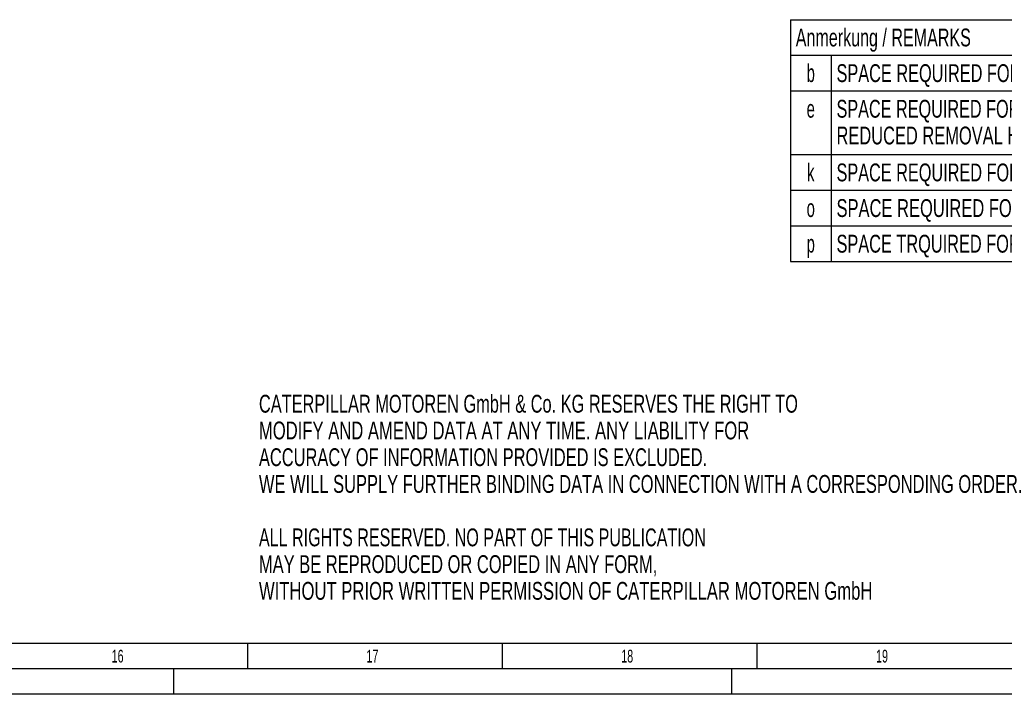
# Model space of a CAD drawing. Header units: millimetres. Extents: x 0 to 1189, y 0 to 841.
# Tile 94 of 169: x 750 to 943, y 0 to 132. Entities that reach past the tile are written whole.
import ezdxf
from ezdxf.enums import TextEntityAlignment as Align

# ---------------------------------------------------------------- set-up
doc = ezdxf.new("R2010")
doc.units = ezdxf.units.MM
doc.header["$LTSCALE"] = 65.395
doc.layers.get('0').update_dxf_attribs({"linetype": 'CONTINUOUS'})
doc.styles.get("Standard").update_dxf_attribs({"font": 'txt', "width": 0.6})
doc.styles.add('TEXTSTYLE_2', font='txt')

# ---------------------------------------------------------------- blocks, each defined once
blk = doc.blocks.new('*T1951')
at = {"color": 2, "linetype": 'Continuous'}
for p, q in [((0, 0), (278, 0)), ((0, 0), (0, -47.5)), ((278, 0), (278, -47.5)), ((0, -7), (278, -7)), ((8, -7), (8, -47.5)), ((0, -14), (278, -14)), ((0, -26.5), (278, -26.5)), ((0, -33.5), (278, -33.5)), ((0, -40.5), (278, -40.5)), ((0, -47.5), (278, -47.5))]:
    blk.add_line(p, q, dxfattribs=at)
for s, width, p in [('Anmerkung / REMARKS', 0.674185, (1.05, -5.25)), ('SPACE REQUIRED FOR MEASURING TORSIONAL VIBRATIONS, AND/OR FOR REMOVAL OF THE VIBRATION DAMPER AND/OR LUBOIL PUMP', 0.683886, (9.05, -12.25)), ('SPACE REQUIRED FOR REMOVAL OF PISTON AND CYLINDER LINER', 0.680087, (9.05, -19.25)), ('REDUCED REMOVAL HEIGHT PISTON AND LINER 2300mm', 0.689441, (9.05, -24.5)), ('SPACE REQUIRED FOR TERMINAL SET', 0.682028, (9.05, -31.75)), ('SPACE REQUIRED FOR TURBOCHARGER SHAFT', 0.692407, (9.05, -38.75)), ('SPACE TRQUIRED FOR CHARGE AIR COOLER REMOVING', 0.684656, (9.05, -45.75))]:
    blk.add_text(s, height=3.5, dxfattribs=dict(at, width=width)).set_placement(p)
at = {"color": 2, "linetype": 'Continuous', "width": 0.619048}
for s, p in [('b', (4, -12.25)), ('e', (4, -19.25)), ('k', (4, -31.75)), ('o', (4, -38.75)), ('p', (4, -45.75))]:
    blk.add_text(s, height=3.5, dxfattribs=at).set_placement(p, align=Align.CENTER)

msp = doc.modelspace()

# ---------------------------------------------------------------- linework, layer by layer
at = {"color": 5, "linetype": 'Continuous'}
for p, q in [((1179, 10), (10, 10)), ((794.5, 5), (794.5, 10)), ((844.5, 5), (844.5, 10)), ((894.5, 5), (894.5, 10)), ((780, 0), (780, 5)), ((889.5, 0), (889.5, 5)), ((1189, 0), (0, 0))]:
    msp.add_line(p, q, dxfattribs=at)
at = {"color": 6, "linetype": 'Continuous'}
msp.add_line((1184, 5), (5, 5), dxfattribs=at)

# ---------------------------------------------------------------- block references
msp.add_blockref('*T1951', (900.99996, 132.5))

# ---------------------------------------------------------------- texts
at = {"color": 2, "linetype": 'Continuous'}
for s, width, p in [('CATERPILLAR MOTOREN GmbH & Co. KG RESERVES THE RIGHT TO ', 0.685799, (796.71304, 55.32247)), ('MODIFY AND AMEND DATA AT ANY TIME. ANY LIABILITY FOR ', 0.696765, (796.71304, 50.07247)), ('ACCURACY OF INFORMATION PROVIDED IS EXCLUDED. ', 0.688923, (796.71304, 44.82247)), ('WE WILL SUPPLY FURTHER BINDING DATA IN CONNECTION WITH A CORRESPONDING ORDER.', 0.701299, (796.71304, 39.57247)), ('ALL RIGHTS RESERVED. NO PART OF THIS PUBLICATION ', 0.674441, (796.71304, 29.07247)), ('MAY BE REPRODUCED OR COPIED IN ANY FORM, ', 0.691057, (796.71304, 23.82247)), ('WITHOUT PRIOR WRITTEN PERMISSION OF CATERPILLAR MOTOREN GmbH ', 0.698283, (796.71304, 18.57247))]:
    msp.add_text(s, height=3.5, dxfattribs=dict(at, width=width)).set_placement(p)
at = {"color": 5, "linetype": 'Continuous', "style": 'TEXTSTYLE_2', "width": 0.630952}
for s, p in [('16', (767.806, 6.248)), ('17', (817.806, 6.248)), ('18', (867.806, 6.248)), ('19', (917.806, 6.248))]:
    msp.add_text(s, height=2.50001, dxfattribs=at).set_placement(p)

doc.saveas('drawing.dxf')
